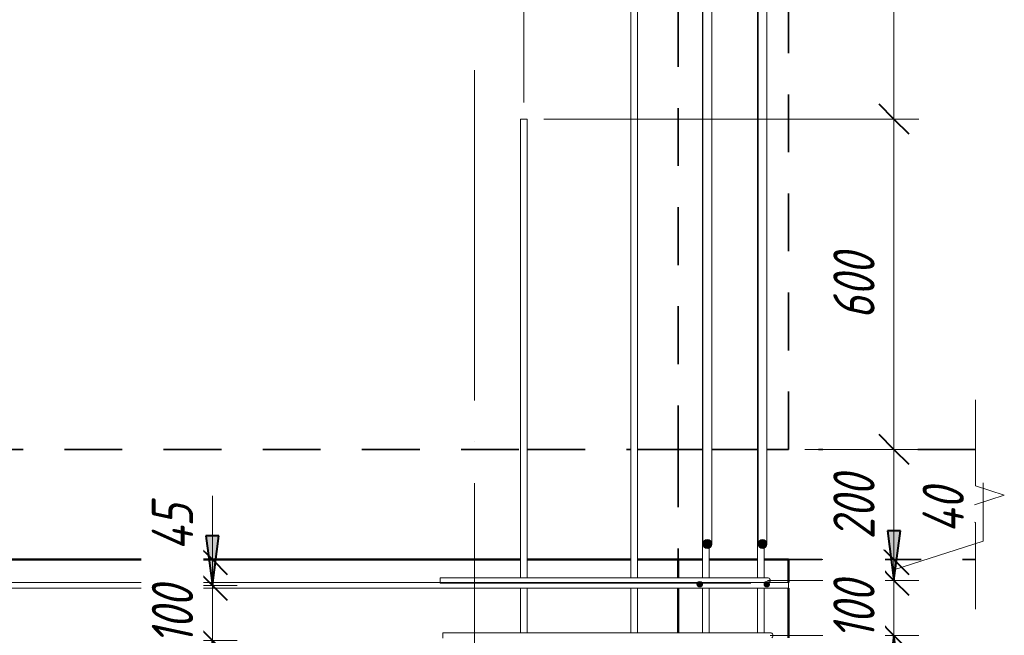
# Model space of a CAD drawing. Header units: millimetres. Extents: x -17509 to 45024, y 2611 to 9111.
# Tile 72 of 93: x 32247 to 34034, y 6762 to 7881. Entities that reach past the tile are written whole.
import ezdxf

# ---------------------------------------------------------------- set-up
doc = ezdxf.new("R2010")
doc.units = ezdxf.units.MM
for name, pattern in [('01 Штриховая _4 мм_', [180, 105, -75]), ('ADSK_Линия сетки', [750, 600, -75, 0, -75]), ('ADSK_Невидимые', [150, 90, -60])]:
    doc.linetypes.add(name, pattern=pattern)
for name, color, linetype, lineweight in [('A-____-____-DIMS', 211, 'Continuous', 9), ('A-____-____-DIMS-30', 211, 'Continuous', 9), ('A-____-NOTE-TEXT', 131, 'Continuous', 20), ('A-DETL-GENF-OTLN', 92, 'Continuous', 20), ('A-FLOR-____-HDLN', 190, 'ADSK_Невидимые', 20), ('A-FLOR-____-MCUT', 192, 'Continuous', 50), ('A-FLOR-____-OTLN', 192, 'Continuous', 20), ('A-WALL-____-MCUT', 113, 'Continuous', 50), ('A-WALL-____-OTLN', 113, 'Continuous', 20), ('S-GRID-____-OTLN', 1, 'Continuous', 9), ('S-RBAR-____-MCUT', 171, 'Continuous', 20), ('S-RBAR-____-OTLN', 171, 'Continuous', 100)]:
    doc.layers.add(name, color=color, linetype=linetype, lineweight=lineweight)
doc.styles.add('GOST Common_I_1', font='GOST Common Italic.ttf', dxfattribs={"width": 0.8, "height": 75})
doc.dimstyles.new('ADSK_Для_арматуры_Основной_2_5_мм_шаг_кол-во_Стрелки_точный', dxfattribs={"dimscale": 304.8, "dimtxt": 0.247469, "dimasz": 0.295276, "dimexe": 0.147638, "dimexo": 0.000484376, "dimgap": 0.03937, "dimtad": 1, "dimdec": 0, "dimlfac": 304.8, "dimdsep": 46, "dimtxsty": 'GOST Common_I_1', "dimsah": 1, "dimcen": 0.09, "dimdle": 0.147638, "dimazin": 0, "dimtfac": 1, "dimtdec": 4, "dimtix": 1, "dimtmove": 0, "dimatfit": 3, "dimfxl": 1, "dimtvp": 1, "dimtfill": 1, "dimtolj": 1, "dimtzin": 0, "dimarcsym": 2})
doc.dimstyles.new('ADSK_Округление_5мм__Узкий_', dxfattribs={"dimscale": 304.8, "dimtxt": 0.247469, "dimasz": 0.177165, "dimexe": 0.147638, "dimexo": 0.000322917, "dimgap": 0.03937, "dimtad": 1, "dimdec": 0, "dimlfac": 304.8, "dimrnd": 5, "dimdsep": 46, "dimtxsty": 'GOST Common_I_1', "dimblk1": 'OBLIQUE', "dimblk2": 'OBLIQUE', "dimsah": 1, "dimcen": 0.09, "dimdle": 0.147638, "dimazin": 0, "dimtfac": 1, "dimtdec": 4, "dimtix": 1, "dimtmove": 0, "dimatfit": 3, "dimfxl": 1, "dimtvp": 1, "dimtfill": 1, "dimtolj": 1, "dimtzin": 0, "dimlwd": 20, "dimlwe": 20, "dimarcsym": 2})
doc.dimstyles.new('ADSK_Округление_5мм__Узкий__1', dxfattribs={"dimscale": 304.8, "dimtxt": 0.247469, "dimasz": 0.177165, "dimexe": 0.147638, "dimexo": 0.000322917, "dimgap": 0.03937, "dimtad": 1, "dimdec": 0, "dimlfac": 304.8, "dimrnd": 5, "dimdsep": 46, "dimtxsty": 'GOST Common_I_1', "dimblk1": 'OBLIQUE', "dimblk2": 'OBLIQUE', "dimsah": 1, "dimcen": 0.09, "dimdle": 0.147638, "dimazin": 0, "dimtfac": 1, "dimtdec": 4, "dimtix": 1, "dimtmove": 1, "dimatfit": 3, "dimfxl": 1, "dimtvp": 1, "dimtfill": 1, "dimtolj": 1, "dimtzin": 0, "dimlwd": 20, "dimlwe": 20, "dimarcsym": 2})

# ---------------------------------------------------------------- blocks, each defined once
blk = doc.blocks.new('ADSK_Обрыв_Линия - ADSK_Обрыв_линия-1070728-КЖ1_Р_ВЭ2_Армирование_14')
at = {"layer": 'A-DETL-GENF-OTLN'}
for p, q in [((-49070, 4033.8), (-49070, 4100)), ((-49070, 3900), (-49070, 3967))]:
    blk.add_line(p, q, dxfattribs=at)
blk = doc.blocks.new('DIMBLOCK292-КЖ1_Р_ВЭ2_Армирование_14')
at = {"layer": 'A-____-____-DIMS-30', "lineweight": 40}
for p, q in [((33833.4, 6762), (33806.4, 6789)), ((33833.4, 6762), (33860.4, 6735)), ((33833.4, 4162), (33806.4, 4189)), ((33833.4, 4162), (33860.4, 4135))]:
    blk.add_line(p, q, dxfattribs=at)
at = {"layer": 'A-____-____-DIMS-30', "lineweight": 20}
for p, q in [((33833.4, 6762), (33608.8, 6762)), ((33833.4, 4162), (33833.4, 6762)), ((33833.4, 6762), (33878.4, 6762)), ((33833.4, 4162), (33608.8, 4162)), ((33833.4, 4162), (33878.4, 4162))]:
    blk.add_line(p, q, dxfattribs=at)
at = {"layer": 'A-____-____-DIMS-30', "color": 0, "lineweight": 20, "insert": (33723.4, 5377.6), "char_height": 75, "width": 202.507, "attachment_point": 1, "rotation": 90, "line_spacing_factor": 1.022761, "style": 'GOST Common_I_1', "bg_fill": 3, "box_fill_scale": 1.25, "bg_fill_color": 256, "bg_fill_true_color": 13158600, "bg_fill_transparency": 0}
blk.add_mtext('2600', dxfattribs=at)
blk = doc.blocks.new('_Oblique')
at = {"color": 0, "linetype": 'ByBlock', "lineweight": -2}
blk.add_line((-0.5, -0.5), (0.5, 0.5), dxfattribs=at)
blk = doc.blocks.new('DIMBLOCK293-КЖ1_Р_ВЭ2_Армирование_14')
at = {"layer": 'A-____-____-DIMS-30', "lineweight": 40}
for p, q in [((33833.4, 6862), (33806.4, 6889)), ((33833.4, 6862), (33860.4, 6835)), ((33833.4, 6762), (33806.4, 6789)), ((33833.4, 6762), (33860.4, 6735))]:
    blk.add_line(p, q, dxfattribs=at)
at = {"layer": 'A-____-____-DIMS-30', "lineweight": 20}
for p, q in [((33833.4, 6862), (33603.8, 6862)), ((33833.4, 6762), (33833.4, 6862)), ((33833.4, 6862), (33878.4, 6862)), ((33833.4, 6762), (33608.8, 6762)), ((33833.4, 6762), (33878.4, 6762))]:
    blk.add_line(p, q, dxfattribs=at)
at = {"layer": 'A-____-____-DIMS-30', "color": 0, "lineweight": 20, "insert": (33723.4, 6754.5), "char_height": 75, "width": 138.073, "attachment_point": 1, "rotation": 90, "line_spacing_factor": 1.022761, "style": 'GOST Common_I_1', "bg_fill": 3, "box_fill_scale": 1.25, "bg_fill_color": 256, "bg_fill_true_color": 13158600, "bg_fill_transparency": 0}
blk.add_mtext('100', dxfattribs=at)
blk = doc.blocks.new('DIMBLOCK294-КЖ1_Р_ВЭ2_Армирование_14')
at = {"layer": 'A-____-____-DIMS-30', "lineweight": 20}
for p, q in [((33995.4, 7039.1), (33995.4, 6933.3)), ((33995.4, 6933.3), (33833.4, 6881)), ((33833.4, 6900), (33671.8, 6900)), ((33833.4, 6862), (33833.4, 6900)), ((33833.4, 6900), (33878.4, 6900)), ((33833.4, 6862), (33603.8, 6862)), ((33833.4, 6862), (33878.4, 6862))]:
    blk.add_line(p, q, dxfattribs=at)
at = {"layer": 'A-____-____-DIMS-30', "lineweight": 40}
for p, q in [((33833.4, 6900), (33806.4, 6927)), ((33833.4, 6900), (33860.4, 6873)), ((33833.4, 6862), (33806.4, 6889)), ((33833.4, 6862), (33860.4, 6835))]:
    blk.add_line(p, q, dxfattribs=at)
at = {"layer": 'A-____-____-DIMS-30', "color": 0, "lineweight": 20, "insert": (33885.4, 6948.3), "char_height": 75, "width": 108.924, "attachment_point": 1, "rotation": 90, "line_spacing_factor": 1.022761, "style": 'GOST Common_I_1', "bg_fill": 3, "box_fill_scale": 1.25, "bg_fill_color": 256, "bg_fill_true_color": 13158600, "bg_fill_transparency": 0}
blk.add_mtext('40', dxfattribs=at)
blk = doc.blocks.new('DIMBLOCK295-КЖ1_Р_ВЭ2_Армирование_14')
at = {"layer": 'A-____-____-DIMS-30', "lineweight": 40}
for p, q in [((33833.4, 7100), (33806.4, 7127)), ((33833.4, 7100), (33860.4, 7073)), ((33833.4, 6900), (33806.4, 6927)), ((33833.4, 6900), (33860.4, 6873))]:
    blk.add_line(p, q, dxfattribs=at)
at = {"layer": 'A-____-____-DIMS-30', "lineweight": 20}
for p, q in [((33833.4, 7100), (33671.8, 7100)), ((33833.4, 6900), (33833.4, 7100)), ((33833.4, 7100), (33878.4, 7100)), ((33833.4, 6900), (33671.8, 6900)), ((33833.4, 6900), (33878.4, 6900))]:
    blk.add_line(p, q, dxfattribs=at)
at = {"layer": 'A-____-____-DIMS-30', "color": 0, "lineweight": 20, "insert": (33723.4, 6936.7), "char_height": 75, "width": 151.88, "attachment_point": 1, "rotation": 90, "line_spacing_factor": 1.022761, "style": 'GOST Common_I_1', "bg_fill": 3, "box_fill_scale": 1.25, "bg_fill_color": 256, "bg_fill_true_color": 13158600, "bg_fill_transparency": 0}
blk.add_mtext('200', dxfattribs=at)
blk = doc.blocks.new('DIMBLOCK296-КЖ1_Р_ВЭ2_Армирование_14')
at = {"layer": 'A-____-____-DIMS-30', "lineweight": 40}
for p, q in [((33833.4, 7700), (33806.4, 7727)), ((33833.4, 7700), (33860.4, 7673)), ((33833.4, 7100), (33806.4, 7127)), ((33833.4, 7100), (33860.4, 7073))]:
    blk.add_line(p, q, dxfattribs=at)
at = {"layer": 'A-____-____-DIMS-30', "lineweight": 20}
for p, q in [((33833.4, 7700), (33197.8, 7700)), ((33833.4, 7100), (33833.4, 7700)), ((33833.4, 7700), (33878.4, 7700)), ((33833.4, 7100), (33671.8, 7100)), ((33833.4, 7100), (33878.4, 7100))]:
    blk.add_line(p, q, dxfattribs=at)
at = {"layer": 'A-____-____-DIMS-30', "color": 0, "lineweight": 20, "insert": (33723.4, 7336.7), "char_height": 75, "width": 151.88, "attachment_point": 1, "rotation": 90, "line_spacing_factor": 1.022761, "style": 'GOST Common_I_1', "bg_fill": 3, "box_fill_scale": 1.25, "bg_fill_color": 256, "bg_fill_true_color": 13158600, "bg_fill_transparency": 0}
blk.add_mtext('600', dxfattribs=at)
blk = doc.blocks.new('DIMBLOCK297-КЖ1_Р_ВЭ2_Армирование_14')
at = {"layer": 'A-____-____-DIMS-30', "lineweight": 40}
for p, q in [((33833.4, 8300), (33806.4, 8327)), ((33833.4, 8300), (33860.4, 8273)), ((33833.4, 7700), (33806.4, 7727)), ((33833.4, 7700), (33860.4, 7673))]:
    blk.add_line(p, q, dxfattribs=at)
at = {"layer": 'A-____-____-DIMS-30', "lineweight": 20}
for p, q in [((33833.4, 8300), (33397.8, 8300)), ((33833.4, 7700), (33833.4, 8300)), ((33833.4, 8300), (33878.4, 8300)), ((33833.4, 7700), (33197.8, 7700)), ((33833.4, 7700), (33878.4, 7700))]:
    blk.add_line(p, q, dxfattribs=at)
at = {"layer": 'A-____-____-DIMS-30', "color": 0, "lineweight": 20, "insert": (33723.4, 7936.7), "char_height": 75, "width": 151.88, "attachment_point": 1, "rotation": 90, "line_spacing_factor": 1.022761, "style": 'GOST Common_I_1', "bg_fill": 3, "box_fill_scale": 1.25, "bg_fill_color": 256, "bg_fill_true_color": 13158600, "bg_fill_transparency": 0}
blk.add_mtext('600', dxfattribs=at)
blk = doc.blocks.new('DIMBLOCK302-КЖ1_Р_ВЭ2_Армирование_14')
at = {"layer": 'A-____-____-DIMS-30', "lineweight": 20}
for p, q in [((33161.8, 8485.1), (33161.8, 8530.1)), ((33361.8, 8485.1), (33361.8, 8530.1)), ((33361.8, 8485.1), (33161.8, 8485.1)), ((33161.8, 8485.1), (33161.8, 7730)), ((33361.8, 8485.1), (33361.8, 8330))]:
    blk.add_line(p, q, dxfattribs=at)
at = {"layer": 'A-____-____-DIMS-30', "lineweight": 40}
for p, q in [((33161.8, 8485.1), (33188.8, 8512.1)), ((33361.8, 8485.1), (33388.8, 8512.1)), ((33161.8, 8485.1), (33134.8, 8458.1)), ((33361.8, 8485.1), (33334.8, 8458.1))]:
    blk.add_line(p, q, dxfattribs=at)
at = {"layer": 'A-____-____-DIMS-30', "color": 0, "lineweight": 20, "insert": (33198.5, 8595.1), "char_height": 75, "width": 151.88, "attachment_point": 1, "line_spacing_factor": 1.022761, "style": 'GOST Common_I_1', "bg_fill": 3, "box_fill_scale": 1.25, "bg_fill_color": 256, "bg_fill_true_color": 13158600, "bg_fill_transparency": 0}
blk.add_mtext('200', dxfattribs=at)
blk = doc.blocks.new('DIMBLOCK303-КЖ1_Р_ВЭ2_Армирование_14')
at = {"layer": 'A-____-____-DIMS-30', "lineweight": 20}
for p, q in [((31961.8, 8485.1), (31961.8, 8530.1)), ((33161.8, 8485.1), (33161.8, 8530.1)), ((33161.8, 8485.1), (31961.8, 8485.1)), ((31961.8, 8485.1), (31961.8, 7730)), ((33161.8, 8485.1), (33161.8, 7730))]:
    blk.add_line(p, q, dxfattribs=at)
at = {"layer": 'A-____-____-DIMS-30', "lineweight": 40}
for p, q in [((31961.8, 8485.1), (31988.8, 8512.1)), ((33161.8, 8485.1), (33188.8, 8512.1)), ((31961.8, 8485.1), (31934.8, 8458.1)), ((33161.8, 8485.1), (33134.8, 8458.1))]:
    blk.add_line(p, q, dxfattribs=at)
at = {"layer": 'A-____-____-DIMS-30', "color": 0, "lineweight": 20, "insert": (32483.2, 8595.1), "char_height": 75, "width": 188.699, "attachment_point": 1, "line_spacing_factor": 1.022761, "style": 'GOST Common_I_1', "bg_fill": 3, "box_fill_scale": 1.25, "bg_fill_color": 256, "bg_fill_true_color": 13158600, "bg_fill_transparency": 0}
blk.add_mtext('1200', dxfattribs=at)
blk = doc.blocks.new('DIMBLOCK315-КЖ1_Р_ВЭ2_Армирование_14')
at = {"layer": 'A-____-____-DIMS-30', "lineweight": 40}
for p, q in [((32596.3, 6753), (32569.3, 6780)), ((32596.3, 6753), (32623.3, 6726)), ((32596.3, 4153), (32569.3, 4180)), ((32596.3, 4153), (32623.3, 4126))]:
    blk.add_line(p, q, dxfattribs=at)
at = {"layer": 'A-____-____-DIMS-30', "lineweight": 20}
for p, q in [((32596.3, 6753), (32588.1, 6753)), ((32596.3, 4153), (32596.3, 6753)), ((32596.3, 6753), (32641.3, 6753)), ((32596.3, 4153), (32588.1, 4153)), ((32596.3, 4153), (32641.3, 4153))]:
    blk.add_line(p, q, dxfattribs=at)
at = {"layer": 'A-____-____-DIMS-30', "color": 0, "lineweight": 20, "insert": (32486.3, 5368.6), "char_height": 75, "width": 202.507, "attachment_point": 1, "rotation": 90, "line_spacing_factor": 1.022761, "style": 'GOST Common_I_1', "bg_fill": 3, "box_fill_scale": 1.25, "bg_fill_color": 256, "bg_fill_true_color": 13158600, "bg_fill_transparency": 0}
blk.add_mtext('2600', dxfattribs=at)
blk = doc.blocks.new('DIMBLOCK316-КЖ1_Р_ВЭ2_Армирование_14')
at = {"layer": 'A-____-____-DIMS-30', "lineweight": 40}
for p, q in [((32596.3, 6853), (32569.3, 6880)), ((32596.3, 6853), (32623.3, 6826)), ((32596.3, 6753), (32569.3, 6780)), ((32596.3, 6753), (32623.3, 6726))]:
    blk.add_line(p, q, dxfattribs=at)
at = {"layer": 'A-____-____-DIMS-30', "lineweight": 20}
for p, q in [((32596.3, 6853), (32588.1, 6853)), ((32596.3, 6753), (32596.3, 6853)), ((32596.3, 6853), (32641.3, 6853)), ((32596.3, 6753), (32588.1, 6753)), ((32596.3, 6753), (32641.3, 6753))]:
    blk.add_line(p, q, dxfattribs=at)
at = {"layer": 'A-____-____-DIMS-30', "color": 0, "lineweight": 20, "insert": (32486.3, 6745.5), "char_height": 75, "width": 138.073, "attachment_point": 1, "rotation": 90, "line_spacing_factor": 1.022761, "style": 'GOST Common_I_1', "bg_fill": 3, "box_fill_scale": 1.25, "bg_fill_color": 256, "bg_fill_true_color": 13158600, "bg_fill_transparency": 0}
blk.add_mtext('100', dxfattribs=at)
blk = doc.blocks.new('DIMBLOCK317-КЖ1_Р_ВЭ2_Армирование_14')
at = {"layer": 'A-____-____-DIMS-30', "lineweight": 20}
for p, q in [((32596.3, 7007.4), (32596.3, 6901.6)), ((32596.3, 6853), (32596.3, 6945)), ((32596.3, 6900), (32588.1, 6900)), ((32596.3, 6901.6), (32596.3, 6876.5)), ((32596.3, 6900), (32641.3, 6900)), ((32596.3, 6853), (32588.1, 6853)), ((32596.3, 6853), (32641.3, 6853))]:
    blk.add_line(p, q, dxfattribs=at)
at = {"layer": 'A-____-____-DIMS-30', "lineweight": 40}
for p, q in [((32596.3, 6900), (32569.3, 6927)), ((32596.3, 6900), (32623.3, 6873)), ((32596.3, 6853), (32569.3, 6880)), ((32596.3, 6853), (32623.3, 6826))]:
    blk.add_line(p, q, dxfattribs=at)
at = {"layer": 'A-____-____-DIMS-30', "color": 0, "lineweight": 20, "insert": (32486.3, 6916.6), "char_height": 75, "width": 108.924, "attachment_point": 1, "rotation": 90, "line_spacing_factor": 1.022761, "style": 'GOST Common_I_1', "bg_fill": 3, "box_fill_scale": 1.25, "bg_fill_color": 256, "bg_fill_true_color": 13158600, "bg_fill_transparency": 0}
blk.add_mtext('45', dxfattribs=at)
blk = doc.blocks.new('DIMBLOCK318-КЖ1_Р_ВЭ2_Армирование_14')
at = {"layer": 'A-____-____-DIMS-30', "lineweight": 40}
for points in [[(32596.3, 6853), (32608.2, 6943), (32584.5, 6943)], [(32596.3, 6753), (32584.5, 6663), (32608.2, 6663)], [(32596.3, 4153), (32608.2, 4243), (32584.5, 4243)]]:
    blk.add_hatch(color=256, dxfattribs=at).paths.add_polyline_path(points)
for p, q in [((32608.2, 6943), (32584.5, 6943)), ((32584.5, 6943), (32596.3, 6853)), ((32596.3, 6853), (32608.2, 6943)), ((32596.3, 6753), (32584.5, 6663)), ((32608.2, 6663), (32596.3, 6753)), ((32584.5, 6663), (32608.2, 6663)), ((32608.2, 4243), (32584.5, 4243)), ((32584.5, 4243), (32596.3, 4153)), ((32596.3, 4153), (32608.2, 4243))]:
    blk.add_line(p, q, dxfattribs=at)
at = {"layer": 'A-____-____-DIMS-30'}
for p, q in [((32596.3, 6853), (32577.7, 6853)), ((32596.3, 6853), (32641.3, 6853)), ((32596.3, 6753), (32577.7, 6753)), ((32596.3, 4108), (32596.3, 6753)), ((32596.3, 6753), (32641.3, 6753)), ((32596.3, 4153), (32577.7, 4153)), ((32596.3, 4153), (32641.3, 4153))]:
    blk.add_line(p, q, dxfattribs=at)
at = {"layer": 'A-____-____-DIMS-30', "color": 0, "insert": (32486.3, 5226.7), "char_height": 75, "width": 543.086, "attachment_point": 1, "rotation": 90, "line_spacing_factor": 1.022761, "style": 'GOST Common_I_1', "bg_fill": 3, "box_fill_scale": 1.25, "bg_fill_color": 256, "bg_fill_true_color": 13158600, "bg_fill_transparency": 0}
blk.add_mtext('200x13=2600', dxfattribs=at)
blk = doc.blocks.new('_None')
blk = doc.blocks.new('DIMBLOCK319-КЖ1_Р_ВЭ2_Армирование_14')
at = {"layer": 'A-____-____-DIMS-30', "lineweight": 40}
for points in [[(32596.3, 6853), (32608.2, 6943), (32584.5, 6943)], [(32596.3, 6753), (32584.5, 6663), (32608.2, 6663)]]:
    blk.add_hatch(color=256, dxfattribs=at).paths.add_polyline_path(points)
at = {"layer": 'A-____-____-DIMS-30'}
for p, q in [((32596.3, 6753), (32596.3, 7015.8)), ((32596.3, 6853), (32577.7, 6853)), ((32596.3, 6853), (32641.3, 6853)), ((32596.3, 6753), (32577.7, 6753)), ((32596.3, 6753), (32641.3, 6753))]:
    blk.add_line(p, q, dxfattribs=at)
at = {"layer": 'A-____-____-DIMS-30', "lineweight": 40}
for p, q in [((32608.2, 6943), (32584.5, 6943)), ((32584.5, 6943), (32596.3, 6853)), ((32596.3, 6853), (32608.2, 6943)), ((32596.3, 6753), (32584.5, 6663)), ((32608.2, 6663), (32596.3, 6753)), ((32584.5, 6663), (32608.2, 6663))]:
    blk.add_line(p, q, dxfattribs=at)
at = {"layer": 'A-____-____-DIMS-30', "color": 0, "insert": (32486.3, 6745.5), "char_height": 75, "width": 138.073, "attachment_point": 1, "rotation": 90, "line_spacing_factor": 1.022761, "style": 'GOST Common_I_1', "bg_fill": 3, "box_fill_scale": 1.25, "bg_fill_color": 256, "bg_fill_true_color": 13158600, "bg_fill_transparency": 0}
blk.add_mtext('100', dxfattribs=at)
blk = doc.blocks.new('DIMBLOCK322-КЖ1_Р_ВЭ2_Армирование_14')
at = {"layer": 'A-____-____-DIMS-30', "lineweight": 40}
for points in [[(33833.4, 6862), (33845.3, 6952), (33821.6, 6952)], [(33833.4, 6762), (33821.6, 6672), (33845.3, 6672)], [(33833.4, 4162), (33845.3, 4252), (33821.6, 4252)]]:
    blk.add_hatch(color=256, dxfattribs=at).paths.add_polyline_path(points)
for p, q in [((33845.3, 6952), (33821.6, 6952)), ((33821.6, 6952), (33833.4, 6862)), ((33833.4, 6862), (33845.3, 6952)), ((33833.4, 6762), (33821.6, 6672)), ((33845.3, 6672), (33833.4, 6762)), ((33821.6, 6672), (33845.3, 6672)), ((33845.3, 4252), (33821.6, 4252)), ((33821.6, 4252), (33833.4, 4162)), ((33833.4, 4162), (33845.3, 4252))]:
    blk.add_line(p, q, dxfattribs=at)
at = {"layer": 'A-____-____-DIMS-30'}
for p, q in [((33833.4, 6862), (33648.8, 6862)), ((33833.4, 6862), (33878.4, 6862)), ((33833.4, 6762), (33653.8, 6762)), ((33833.4, 4117), (33833.4, 6762)), ((33833.4, 6762), (33878.4, 6762)), ((33833.4, 4162), (33653.8, 4162)), ((33833.4, 4162), (33878.4, 4162))]:
    blk.add_line(p, q, dxfattribs=at)
at = {"layer": 'A-____-____-DIMS-30', "color": 0, "insert": (33723.4, 5235.7), "char_height": 75, "width": 543.086, "attachment_point": 1, "rotation": 90, "line_spacing_factor": 1.022761, "style": 'GOST Common_I_1', "bg_fill": 3, "box_fill_scale": 1.25, "bg_fill_color": 256, "bg_fill_true_color": 13158600, "bg_fill_transparency": 0}
blk.add_mtext('200x13=2600', dxfattribs=at)
blk = doc.blocks.new('DIMBLOCK323-КЖ1_Р_ВЭ2_Армирование_14')
at = {"layer": 'A-____-____-DIMS-30', "lineweight": 40}
for points in [[(33833.4, 6862), (33845.3, 6952), (33821.6, 6952)], [(33833.4, 6762), (33821.6, 6672), (33845.3, 6672)]]:
    blk.add_hatch(color=256, dxfattribs=at).paths.add_polyline_path(points)
at = {"layer": 'A-____-____-DIMS-30'}
for p, q in [((33833.4, 6762), (33833.4, 7024.8)), ((33833.4, 6862), (33648.8, 6862)), ((33833.4, 6862), (33878.4, 6862)), ((33833.4, 6762), (33653.8, 6762)), ((33833.4, 6762), (33878.4, 6762))]:
    blk.add_line(p, q, dxfattribs=at)
at = {"layer": 'A-____-____-DIMS-30', "lineweight": 40}
for p, q in [((33845.3, 6952), (33821.6, 6952)), ((33821.6, 6952), (33833.4, 6862)), ((33833.4, 6862), (33845.3, 6952)), ((33833.4, 6762), (33821.6, 6672)), ((33845.3, 6672), (33833.4, 6762)), ((33821.6, 6672), (33845.3, 6672))]:
    blk.add_line(p, q, dxfattribs=at)
at = {"layer": 'A-____-____-DIMS-30', "color": 0, "insert": (33723.4, 6754.5), "char_height": 75, "width": 138.073, "attachment_point": 1, "rotation": 90, "line_spacing_factor": 1.022761, "style": 'GOST Common_I_1', "bg_fill": 3, "box_fill_scale": 1.25, "bg_fill_color": 256, "bg_fill_true_color": 13158600, "bg_fill_transparency": 0}
blk.add_mtext('100', dxfattribs=at)
blk = doc.blocks.new('DIMBLOCK324-КЖ1_Р_ВЭ2_Армирование_14')
at = {"layer": 'A-____-____-DIMS-30', "lineweight": 40}
for points in [[(31961.8, 8485.1), (32051.8, 8473.2), (32051.8, 8496.9)], [(33161.8, 8485.1), (33071.8, 8496.9), (33071.8, 8473.2)]]:
    blk.add_hatch(color=256, dxfattribs=at).paths.add_polyline_path(points)
at = {"layer": 'A-____-____-DIMS-30'}
for p, q in [((31961.8, 8485.1), (31961.8, 8530.1)), ((33161.8, 8485.1), (33161.8, 8530.1)), ((31916.8, 8485.1), (33206.8, 8485.1)), ((31961.8, 8485.1), (31961.8, 7745)), ((33161.8, 8485.1), (33161.8, 7745))]:
    blk.add_line(p, q, dxfattribs=at)
at = {"layer": 'A-____-____-DIMS-30', "lineweight": 40}
for p, q in [((32051.8, 8496.9), (31961.8, 8485.1)), ((32051.8, 8473.2), (32051.8, 8496.9)), ((33161.8, 8485.1), (33071.8, 8496.9)), ((33071.8, 8496.9), (33071.8, 8473.2)), ((31961.8, 8485.1), (32051.8, 8473.2)), ((33071.8, 8473.2), (33161.8, 8485.1))]:
    blk.add_line(p, q, dxfattribs=at)
at = {"layer": 'A-____-____-DIMS-30', "color": 0, "insert": (32353.4, 8595.1), "char_height": 75, "width": 500.13, "attachment_point": 1, "line_spacing_factor": 1.022761, "style": 'GOST Common_I_1', "bg_fill": 3, "box_fill_scale": 1.25, "bg_fill_color": 256, "bg_fill_true_color": 13158600, "bg_fill_transparency": 0}
blk.add_mtext('400x3=1200', dxfattribs=at)

msp = doc.modelspace()

# ---------------------------------------------------------------- hatches: boundary and pattern name
at = {"layer": 'S-RBAR-____-MCUT'}
h = msp.add_hatch(color=256, dxfattribs=at)
edge = h.paths.add_edge_path()
edge.add_arc((33494.8129, 6928.1329), 8, 0, 360)
for points in [[(33496.5931, 6920.3335), (33502.0207, 6924.6618), (33502.0207, 6931.604), (33496.5931, 6935.9323), (33489.825, 6934.3875), (33486.8129, 6928.1329), (33489.825, 6921.8782)], [(33596.5931, 6920.3335), (33602.0207, 6924.6618), (33602.0207, 6931.604), (33596.5931, 6935.9323), (33589.825, 6934.3875), (33586.8129, 6928.1329), (33589.825, 6921.8782)], [(33480.9845, 6850.1716), (33485.7398, 6853.6265), (33483.9234, 6859.2167), (33478.0456, 6859.2167), (33476.2292, 6853.6265)], [(33602.6413, 6850.1716), (33607.3966, 6853.6265), (33605.5803, 6859.2167), (33599.7024, 6859.2167), (33597.8861, 6853.6265), (33600.7222, 6851.5659)]]:
    msp.add_hatch(color=256, dxfattribs=at).paths.add_polyline_path(points)
h = msp.add_hatch(color=256, dxfattribs=at)
edge = h.paths.add_edge_path()
edge.add_arc((33594.8129, 6928.1329), 8, 0, 360)
h = msp.add_hatch(color=256, dxfattribs=at)
edge = h.paths.add_edge_path()
edge.add_arc((33480.9845, 6855.1716), 5, 0, 360)
h = msp.add_hatch(color=256, dxfattribs=at)
edge = h.paths.add_edge_path()
edge.add_arc((33602.6413, 6855.1716), 5, 0, 360)

# ---------------------------------------------------------------- linework, layer by layer
at = {"layer": 'A-____-NOTE-TEXT'}
for p, q in [((33981.8122, 7100), (33981.8122, 7190)), ((33981.8122, 7033.7852), (34033.8023, 7016.8926)), ((34033.8023, 7016.8926), (33981.8122, 7000)), ((33981.8122, 7000), (33929.8507, 6983.5)), ((33981.8122, 6967), (33929.8507, 6983.5)), ((33981.8122, 6900), (33981.8122, 6810))]:
    msp.add_line(p, q, dxfattribs=at)
at = {"layer": 'A-FLOR-____-HDLN', "linetype": '01 Штриховая _4 мм_', "lineweight": 35}
msp.add_line((33442.0722, 7100), (33442.0722, 6900), dxfattribs=at)
at = {"layer": 'A-FLOR-____-MCUT', "linetype": '01 Штриховая _4 мм_', "lineweight": 35}
for p, q in [((33485.8129, 7100), (33441.8122, 7100)), ((33441.8122, 7100), (33441.8122, 6900)), ((33585.8129, 7100), (33502.8129, 7100)), ((33981.8122, 7100), (33602.8129, 7100)), ((33441.8122, 6900), (33485.8129, 6900)), ((33497.8129, 6900), (33585.8129, 6900)), ((33597.8129, 6900), (33981.8122, 6900))]:
    msp.add_line(p, q, dxfattribs=at)
at = {"layer": 'A-FLOR-____-OTLN', "linetype": '01 Штриховая _4 мм_', "lineweight": 35}
for p, q in [((31967.8113, 7100), (33155.8113, 7100)), ((33167.8113, 7100), (33355.8113, 7100)), ((33367.8113, 7100), (33441.8122, 7100)), ((33155.8113, 6900), (31967.8113, 6900)), ((33355.8113, 6900), (33167.8113, 6900)), ((33441.8122, 6900), (33367.8113, 6900))]:
    msp.add_line(p, q, dxfattribs=at)
at = {"layer": 'A-WALL-____-MCUT', "linetype": '01 Штриховая _4 мм_', "lineweight": 35}
for p, q in [((33441.8122, 8980), (33441.8122, 7100)), ((33641.8122, 7100), (33641.8122, 8980)), ((33441.8122, 7100), (33485.8129, 7100)), ((33502.8129, 7100), (33585.8129, 7100)), ((33602.8129, 7100), (33641.8122, 7100))]:
    msp.add_line(p, q, dxfattribs=at)
at = {"layer": 'A-WALL-____-MCUT'}
for p, q in [((33441.8122, 6900), (33441.8122, 6867)), ((33485.8129, 6900), (33441.8122, 6900)), ((33585.8129, 6900), (33497.8129, 6900)), ((33641.8122, 6900), (33597.8129, 6900)), ((33641.8122, 6858), (33641.8122, 6900)), ((33441.8122, 6848), (33441.8122, 6767)), ((33641.8122, 6758), (33641.8122, 6848))]:
    msp.add_line(p, q, dxfattribs=at)
at = {"layer": 'A-WALL-____-OTLN', "linetype": '01 Штриховая _4 мм_', "lineweight": 35}
for p, q in [((31967.8113, 7100), (33155.8113, 7100)), ((33167.8113, 7100), (33355.8113, 7100)), ((33367.8113, 7100), (33441.7626, 7100))]:
    msp.add_line(p, q, dxfattribs=at)
at = {"layer": 'A-WALL-____-OTLN', "lineweight": 50}
for p, q in [((33155.8113, 6900), (31967.8113, 6900)), ((33355.8113, 6900), (33167.8113, 6900)), ((33441.7626, 6900), (33367.8113, 6900))]:
    msp.add_line(p, q, dxfattribs=at)
at = {"layer": 'S-GRID-____-OTLN', "linetype": 'ADSK_Линия сетки'}
msp.add_line((33071.8117, 3438.4236), (33071.8117, 7816.0876), dxfattribs=at)
at = {"layer": 'S-RBAR-____-MCUT'}
for p, q in [((33486.8129, 6928.1329), (33486.8129, 7098.4605)), ((33502.8129, 6928.1329), (33502.8129, 7098.4605)), ((33586.8129, 6928.1329), (33586.8129, 7098.4605)), ((33602.8129, 6928.1329), (33602.8129, 7098.4605)), ((33496.5931, 6935.9323), (33489.825, 6934.3875)), ((33502.0207, 6931.604), (33496.5931, 6935.9323)), ((33596.5931, 6935.9323), (33589.825, 6934.3875)), ((33602.0207, 6931.604), (33596.5931, 6935.9323)), ((33489.825, 6934.3875), (33486.8129, 6928.1329)), ((33486.8129, 6928.1329), (33489.825, 6921.8782)), ((33489.825, 6921.8782), (33496.5931, 6920.3335)), ((33496.5931, 6920.3335), (33502.0207, 6924.6618)), ((33502.0207, 6924.6618), (33502.0207, 6931.604)), ((33589.825, 6934.3875), (33586.8129, 6928.1329)), ((33586.8129, 6928.1329), (33589.825, 6921.8782)), ((33589.825, 6921.8782), (33596.5931, 6920.3335)), ((33596.5931, 6920.3335), (33602.0207, 6924.6618)), ((33602.0207, 6924.6618), (33602.0207, 6931.604)), ((33478.0456, 6859.2167), (33476.2292, 6853.6265)), ((33476.2292, 6853.6265), (33480.9845, 6850.1716)), ((33483.9234, 6859.2167), (33478.0456, 6859.2167)), ((33480.9845, 6850.1716), (33485.7398, 6853.6265)), ((33485.7398, 6853.6265), (33483.9234, 6859.2167)), ((33599.7024, 6859.2167), (33597.8861, 6853.6265)), ((33597.8861, 6853.6265), (33600.7222, 6851.5659)), ((33605.5803, 6859.2167), (33599.7024, 6859.2167)), ((33600.7222, 6851.5659), (33602.6413, 6850.1716)), ((33602.6413, 6850.1716), (33607.3966, 6853.6265)), ((33607.3966, 6853.6265), (33605.5803, 6859.2167))]:
    msp.add_line(p, q, dxfattribs=at)
for centre, radius in [((33494.8129, 6928.1329), 8), ((33594.8129, 6928.1329), 8), ((33480.9845, 6855.1716), 5), ((33602.6413, 6855.1716), 5)]:
    msp.add_circle(centre, radius, dxfattribs=at)
at = {"layer": 'S-RBAR-____-OTLN', "lineweight": 20}
for p, q in [((33486.8129, 7104.3102), (33486.8129, 8700.8851)), ((33502.8129, 7104.3102), (33502.8129, 8700.8851)), ((33586.8129, 7104.3102), (33586.8129, 8700.8851)), ((33602.8129, 7104.3102), (33602.8129, 8700.8851)), ((33355.8113, 6867), (33355.8113, 8300)), ((33367.8113, 6867), (33367.8113, 8300)), ((33485.8129, 6867), (33485.8129, 8300)), ((33585.8129, 6867), (33585.8129, 8300)), ((33167.8113, 7700), (33155.8113, 7700)), ((33155.8113, 6867), (33155.8113, 7700)), ((33167.8113, 6867), (33167.8113, 7700)), ((33486.8129, 7098.4605), (33486.8129, 7104.3102)), ((33502.8129, 7098.4605), (33502.8129, 7104.3102)), ((33586.8129, 7098.4605), (33586.8129, 7104.3102)), ((33602.8129, 7098.4605), (33602.8129, 7104.3102)), ((33497.8129, 6867), (33497.8129, 6928.1329)), ((33597.8129, 6867), (33597.8129, 6928.1329)), ((33009.8113, 6867), (33573.8113, 6867)), ((33009.8113, 6857), (33009.8113, 6867)), ((33603.8113, 6867), (33573.8113, 6867)), ((31471.8117, 6858), (33641.8113, 6858)), ((31471.8117, 6848), (33641.8113, 6848)), ((33009.8113, 6857), (33573.8113, 6857)), ((33155.8113, 6767), (33155.8113, 6848)), ((33167.8113, 6767), (33167.8113, 6848)), ((33355.8113, 6767), (33355.8113, 6848)), ((33367.8113, 6767), (33367.8113, 6848)), ((33485.8129, 6767), (33485.8129, 6848)), ((33497.8129, 6767), (33497.8129, 6848)), ((33585.8129, 6767), (33585.8129, 6848)), ((33597.8129, 6767), (33597.8129, 6848)), ((33641.8113, 6848), (33641.8113, 6858)), ((33014.8113, 6767), (33578.8113, 6767)), ((33014.8113, 6757), (33014.8113, 6767)), ((33608.8113, 6767), (33578.8113, 6767))]:
    msp.add_line(p, q, dxfattribs=at)
for centre, start, end in [((33603.8113, 6862), 306.2320013, 90), ((33603.8113, 6862), 30, 60), ((33603.8113, 6862), 306.2320013, 330), ((33608.8113, 6762), 306.2320013, 90), ((33608.8113, 6762), 30, 60)]:
    msp.add_arc(centre, 5, start, end, dxfattribs=at)

# ---------------------------------------------------------------- block references
at = {"layer": 'A-DETL-GENF-OTLN'}
msp.add_blockref('ADSK_Обрыв_Линия - ADSK_Обрыв_линия-1070728-КЖ1_Р_ВЭ2_Армирование_14', (83051.8117, 3000), dxfattribs=at)

# ---------------------------------------------------------------- dimensions: what is measured, and where the dimension line sits
at = {"layer": 'A-____-____-DIMS', "lineweight": 20}
dim = msp.add_linear_dim(base=(32596.3138, 6753), p1=(32558.1301, 4153), p2=(32558.1301, 6753), angle=90, dimstyle='ADSK_Округление_5мм__Узкий_', override={"dimpost": '<>', "dimfxl": 2600}, dxfattribs=at)
dim.commit()
dim.dimension.update_dxf_attribs({"geometry": 'DIMBLOCK315-КЖ1_Р_ВЭ2_Армирование_14', "text_midpoint": (32546.3309, 5453)})

# ---------------------------------------------------------------- next in the draw order: dimensions: what is measured, and where the dimension line sits
for base, p1, p2, override, picture, middle in [((32596.3138, 6853), (32558.1301, 6753), (32558.1301, 6853), {"dimpost": '<>', "dimfxl": 100}, 'DIMBLOCK316-КЖ1_Р_ВЭ2_Армирование_14', (32546.8138, 6803)), ((33833.4158, 6762), (33578.8113, 4162), (33578.8113, 6762), {"dimpost": '<>', "dimfxl": 2600}, 'DIMBLOCK292-КЖ1_Р_ВЭ2_Армирование_14', (33783.4328, 5462))]:
    dim = msp.add_linear_dim(base=base, p1=p1, p2=p2, angle=90, dimstyle='ADSK_Округление_5мм__Узкий_', override=override, dxfattribs=at)
    dim.commit()
    dim.dimension.update_dxf_attribs({"geometry": picture, "text_midpoint": middle})

# ---------------------------------------------------------------- next in the draw order: dimensions: what is measured, and where the dimension line sits
dim = msp.add_linear_dim(base=(32596.3138, 6900), p1=(32558.1301, 6853), p2=(32558.1301, 6900), angle=90, dimstyle='ADSK_Округление_5мм__Узкий__1', override={"dimpost": '<>', "dimfxl": 47}, dxfattribs=at)
dim.commit()
dim.dimension.update_dxf_attribs({"geometry": 'DIMBLOCK317-КЖ1_Р_ВЭ2_Армирование_14', "text_midpoint": (32536.3017, 6971.0547), "dimtype": 160, "text_rotation": 90})
dim = msp.add_linear_dim(base=(33833.4158, 6862), p1=(33578.8113, 6762), p2=(33573.8113, 6862), angle=90, dimstyle='ADSK_Округление_5мм__Узкий_', override={"dimpost": '<>', "dimfxl": 100.124922}, dxfattribs=at)
dim.commit()
dim.dimension.update_dxf_attribs({"geometry": 'DIMBLOCK293-КЖ1_Р_ВЭ2_Армирование_14', "text_midpoint": (33783.9158, 6812)})

# ---------------------------------------------------------------- next in the draw order: dimensions: what is measured, and where the dimension line sits
dim = msp.add_linear_dim(base=(33833.4158, 6900), p1=(33573.8113, 6862), p2=(33641.8122, 6900), angle=90, dimstyle='ADSK_Округление_5мм__Узкий__1', override={"dimpost": '<>', "dimfxl": 77.898155}, dxfattribs=at)
dim.commit()
dim.dimension.update_dxf_attribs({"geometry": 'DIMBLOCK294-КЖ1_Р_ВЭ2_Армирование_14', "text_midpoint": (33935.4037, 7002.7637), "dimtype": 160, "text_rotation": 90})
at = {"layer": 'A-____-____-DIMS'}
dim = msp.add_linear_dim(base=(32596.3129, 6753), p1=(32532.6733, 4153), p2=(32532.6733, 6753), angle=90, text='200x13=2600', dimstyle='ADSK_Для_арматуры_Основной_2_5_мм_шаг_кол-во_Стрелки_точный', override={"dimpost": '<>', "dimblk1": 'None', "dimblk2": 'None', "dimsah": 1, "dimfxl": 2600}, dxfattribs=at)
dim.commit()
dim.dimension.update_dxf_attribs({"geometry": 'DIMBLOCK318-КЖ1_Р_ВЭ2_Армирование_14', "text_midpoint": (32546.8129, 5453)})

# ---------------------------------------------------------------- next in the draw order: dimensions: what is measured, and where the dimension line sits
at = {"layer": 'A-____-____-DIMS', "lineweight": 20}
dim = msp.add_linear_dim(base=(33833.4158, 7100), p1=(33641.8122, 6900), p2=(33641.8122, 7100), angle=90, dimstyle='ADSK_Округление_5мм__Узкий_', override={"dimpost": '<>', "dimfxl": 200}, dxfattribs=at)
dim.commit()
dim.dimension.update_dxf_attribs({"geometry": 'DIMBLOCK295-КЖ1_Р_ВЭ2_Армирование_14', "text_midpoint": (33783.9158, 7000)})
at = {"layer": 'A-____-____-DIMS'}
dim = msp.add_linear_dim(base=(32596.3129, 6853), p1=(32532.6733, 6753), p2=(32532.6733, 6853), angle=90, text='100', dimstyle='ADSK_Для_арматуры_Основной_2_5_мм_шаг_кол-во_Стрелки_точный', override={"dimpost": '<>', "dimblk1": 'None', "dimblk2": 'None', "dimsah": 1, "dimfxl": 100}, dxfattribs=at)
dim.commit()
dim.dimension.update_dxf_attribs({"geometry": 'DIMBLOCK319-КЖ1_Р_ВЭ2_Армирование_14', "text_midpoint": (32546.8129, 6803)})

# ---------------------------------------------------------------- next in the draw order: dimensions: what is measured, and where the dimension line sits
at = {"layer": 'A-____-____-DIMS', "lineweight": 20}
dim = msp.add_linear_dim(base=(33833.4158, 7700), p1=(33641.8122, 7100), p2=(33167.8113, 7700), angle=90, dimstyle='ADSK_Округление_5мм__Узкий_', override={"dimpost": '<>', "dimfxl": 764.641651}, dxfattribs=at)
dim.commit()
dim.dimension.update_dxf_attribs({"geometry": 'DIMBLOCK296-КЖ1_Р_ВЭ2_Армирование_14', "text_midpoint": (33783.9158, 7400)})
at = {"layer": 'A-____-____-DIMS'}
dim = msp.add_linear_dim(base=(33833.4149, 6762), p1=(33608.8113, 4162), p2=(33608.8113, 6762), angle=90, text='200x13=2600', dimstyle='ADSK_Для_арматуры_Основной_2_5_мм_шаг_кол-во_Стрелки_точный', override={"dimpost": '<>', "dimblk1": 'None', "dimblk2": 'None', "dimsah": 1, "dimfxl": 2600}, dxfattribs=at)
dim.commit()
dim.dimension.update_dxf_attribs({"geometry": 'DIMBLOCK322-КЖ1_Р_ВЭ2_Армирование_14', "text_midpoint": (33783.9149, 5462)})

# ---------------------------------------------------------------- next in the draw order: dimensions: what is measured, and where the dimension line sits
at = {"layer": 'A-____-____-DIMS', "lineweight": 20}
dim = msp.add_linear_dim(base=(33833.4158, 8300), p1=(33167.8113, 7700), p2=(33367.8113, 8300), angle=90, dimstyle='ADSK_Округление_5мм__Узкий_', override={"dimpost": '<>', "dimfxl": 632.455532}, dxfattribs=at)
dim.commit()
dim.dimension.update_dxf_attribs({"geometry": 'DIMBLOCK297-КЖ1_Р_ВЭ2_Армирование_14', "text_midpoint": (33783.9158, 8000)})
at = {"layer": 'A-____-____-DIMS'}
dim = msp.add_linear_dim(base=(33833.4149, 6862), p1=(33608.8113, 6762), p2=(33603.8113, 6862), angle=90, text='100', dimstyle='ADSK_Для_арматуры_Основной_2_5_мм_шаг_кол-во_Стрелки_точный', override={"dimpost": '<>', "dimblk1": 'None', "dimblk2": 'None', "dimsah": 1, "dimfxl": 100.124922}, dxfattribs=at)
dim.commit()
dim.dimension.update_dxf_attribs({"geometry": 'DIMBLOCK323-КЖ1_Р_ВЭ2_Армирование_14', "text_midpoint": (33783.9149, 6812)})

# ---------------------------------------------------------------- next in the draw order: dimensions: what is measured, and where the dimension line sits
at = {"layer": 'A-____-____-DIMS', "lineweight": 20}
dim = msp.add_linear_dim(base=(33161.8113, 8485.0777), p1=(33361.8113, 8300), p2=(33161.8113, 7700), dimstyle='ADSK_Округление_5мм__Узкий_', override={"dimpost": '<>', "dimfxl": 632.455532}, dxfattribs=at)
dim.commit()
dim.dimension.update_dxf_attribs({"geometry": 'DIMBLOCK302-КЖ1_Р_ВЭ2_Армирование_14', "text_midpoint": (33261.8113, 8534.5777)})

# ---------------------------------------------------------------- next in the draw order: dimensions: what is measured, and where the dimension line sits
dim = msp.add_linear_dim(base=(31961.8113, 8485.0777), p1=(33161.8113, 7700), p2=(31961.8113, 7700), angle=0, dimstyle='ADSK_Округление_5мм__Узкий_', override={"dimpost": '<>', "dimfxl": 1200}, dxfattribs=at)
dim.commit()
dim.dimension.update_dxf_attribs({"geometry": 'DIMBLOCK303-КЖ1_Р_ВЭ2_Армирование_14', "text_midpoint": (32561.8113, 8535.0607)})

# ---------------------------------------------------------------- next in the draw order: dimensions: what is measured, and where the dimension line sits
at = {"layer": 'A-____-____-DIMS'}
dim = msp.add_linear_dim(base=(33161.8113, 8485.0777), p1=(31961.8113, 7700), p2=(33161.8113, 7700), text='400x3=1200', dimstyle='ADSK_Для_арматуры_Основной_2_5_мм_шаг_кол-во_Стрелки_точный', override={"dimpost": '<>', "dimblk1": 'None', "dimblk2": 'None', "dimsah": 1, "dimfxl": 1200}, dxfattribs=at)
dim.commit()
dim.dimension.update_dxf_attribs({"geometry": 'DIMBLOCK324-КЖ1_Р_ВЭ2_Армирование_14', "text_midpoint": (32561.8113, 8534.5777)})

doc.saveas('drawing.dxf')
